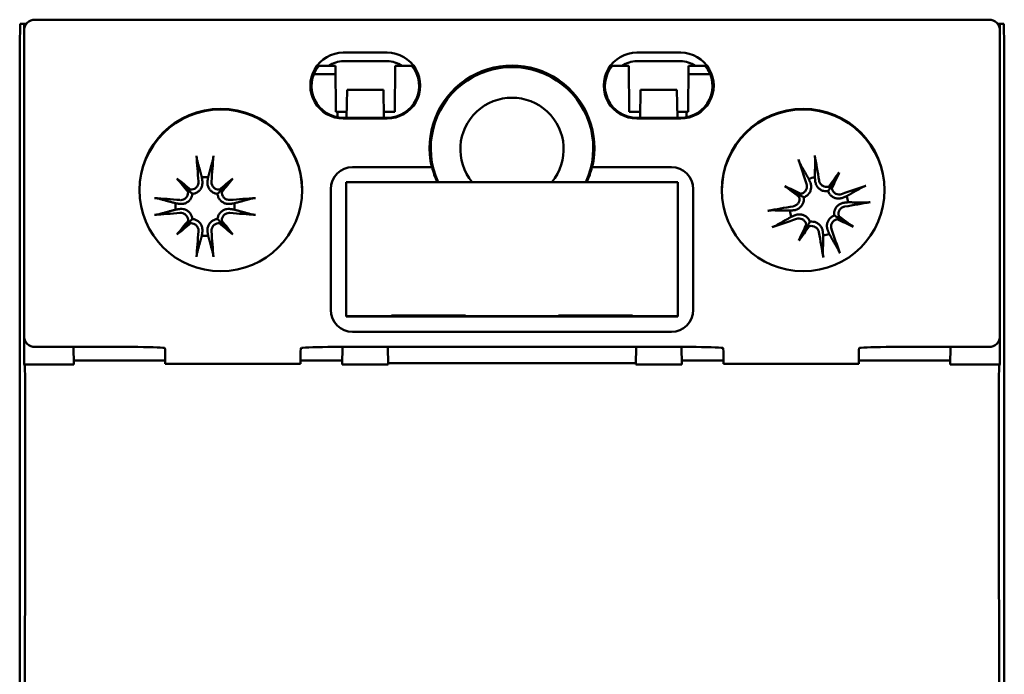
# Model space of a CAD drawing. Header units: millimetres. Extents: x 21 to 121, y 70 to 189.
# Tile 3 of 6: x 76 to 121, y 100 to 130. Entities that reach past the tile are written whole.
import ezdxf

# ---------------------------------------------------------------- set-up
doc = ezdxf.new("R2010")
doc.units = ezdxf.units.MM
doc.header["$LTSCALE"] = 0.666667
doc.layers.add('Arêtes visibles(ISO)', color=7, linetype='Continuous', lineweight=50)

msp = doc.modelspace()

# ---------------------------------------------------------------- linework, layer by layer
at = {"layer": 'Arêtes visibles(ISO)', "color": 7}
for p, q in [((76.686, 129.597), (76.643, 129.597)), ((119.999, 129.597), (76.686, 129.597)), ((120.043, 129.597), (119.999, 129.597)), ((75.943, 128.403), (75.96, 129.403)), ((76.148, 129.403), (75.96, 129.403)), ((76.143, 129.098), (76.143, 115.2)), ((76.148, 129.167), (76.148, 129.403)), ((76.247, 129.403), (76.148, 129.403)), ((120.538, 129.403), (120.439, 129.403)), ((120.538, 129.403), (120.538, 129.167)), ((120.725, 129.403), (120.538, 129.403)), ((120.543, 115.2), (120.543, 129.098)), ((120.725, 129.403), (120.743, 128.403)), ((75.943, 121.503), (75.943, 128.403)), ((120.743, 128.403), (120.743, 121.503)), ((90.667, 128.098), (92.667, 128.098)), ((92.667, 127.705), (90.667, 127.705)), ((104.019, 128.098), (106.019, 128.098)), ((104.019, 127.705), (106.019, 127.705)), ((90.307, 127.498), (90.005, 127.498)), ((90.328, 125.403), (90.307, 127.498)), ((93.007, 125.403), (93.028, 127.498)), ((93.329, 127.498), (93.028, 127.498)), ((103.657, 127.498), (103.357, 127.498)), ((103.678, 125.403), (103.657, 127.498)), ((106.358, 125.403), (106.378, 127.498)), ((106.681, 127.498), (106.378, 127.498)), ((89.324, 127.122), (90.311, 127.114)), ((106.375, 127.114), (107.361, 127.122)), ((90.838, 126.403), (90.816, 125.133)), ((92.495, 126.403), (90.838, 126.403)), ((92.517, 125.133), (92.495, 126.403)), ((104.169, 125.133), (104.191, 126.403)), ((105.848, 126.403), (104.191, 126.403)), ((105.87, 125.133), (105.848, 126.403)), ((90.328, 125.403), (90.82, 125.403)), ((90.404, 125.403), (90.406, 125.157)), ((90.667, 125.133), (92.667, 125.133)), ((92.667, 125.098), (90.667, 125.098)), ((92.512, 125.403), (93.007, 125.403)), ((103.678, 125.403), (104.173, 125.403)), ((104.019, 125.133), (106.019, 125.133)), ((106.019, 125.098), (104.019, 125.098)), ((105.865, 125.403), (106.358, 125.403)), ((106.279, 125.157), (106.281, 125.403)), ((91.093, 122.886), (94.696, 122.886)), ((94.707, 122.882), (91.093, 122.882)), ((94.696, 122.886), (94.707, 122.882)), ((101.978, 122.882), (101.989, 122.886)), ((105.593, 122.882), (101.978, 122.882)), ((101.989, 122.886), (105.593, 122.886)), ((83.097, 122.37), (83.627, 121.841)), ((85.648, 122.37), (85.118, 121.841)), ((113.233, 122.646), (112.851, 122.002)), ((90.093, 116.387), (90.093, 121.886)), ((90.793, 122.204), (105.893, 122.204)), ((90.793, 116.105), (90.793, 122.204)), ((105.893, 122.204), (105.893, 116.105)), ((106.593, 121.886), (106.593, 116.387)), ((110.762, 122.015), (111.406, 121.633)), ((75.943, 78.303), (75.943, 121.503)), ((120.743, 121.503), (120.743, 78.303)), ((113.864, 120.175), (113.22, 120.557)), ((83.097, 119.82), (83.627, 120.349)), ((85.648, 119.82), (85.118, 120.349)), ((111.392, 119.544), (111.775, 120.188)), ((90.793, 116.105), (90.793, 116.091)), ((92.863, 116.105), (90.793, 116.105)), ((90.793, 116.091), (91.743, 116.091)), ((91.743, 116.091), (91.743, 116.083)), ((92.841, 116.083), (91.743, 116.083)), ((92.841, 116.083), (92.863, 116.105)), ((92.841, 116.083), (96.245, 116.083)), ((92.863, 116.105), (92.863, 116.135)), ((92.863, 116.135), (96.223, 116.135)), ((96.223, 116.135), (96.223, 116.105)), ((100.463, 116.105), (96.223, 116.105)), ((96.223, 116.105), (96.245, 116.083)), ((97.343, 116.083), (96.245, 116.083)), ((97.343, 116.091), (99.343, 116.091)), ((97.343, 116.091), (97.343, 116.083)), ((99.343, 116.091), (99.343, 116.083)), ((100.441, 116.083), (99.343, 116.083)), ((100.441, 116.083), (100.463, 116.105)), ((100.441, 116.083), (103.845, 116.083)), ((100.463, 116.135), (103.823, 116.135)), ((100.463, 116.105), (100.463, 116.135)), ((103.823, 116.135), (103.823, 116.105)), ((105.893, 116.105), (103.823, 116.105)), ((103.823, 116.105), (103.845, 116.083)), ((104.943, 116.083), (103.845, 116.083)), ((104.943, 116.091), (105.893, 116.091)), ((104.943, 116.091), (104.943, 116.083)), ((105.893, 116.105), (105.893, 116.091)), ((105.593, 115.387), (91.093, 115.387)), ((76.152, 113.903), (76.152, 115.105)), ((81.057, 114.7), (76.643, 114.7)), ((78.401, 113.903), (78.387, 114.7)), ((106.457, 114.7), (90.229, 114.7)), ((90.634, 114.7), (90.62, 113.903)), ((92.713, 113.903), (92.699, 114.7)), ((103.973, 113.903), (103.987, 114.7)), ((106.066, 113.903), (106.052, 114.7)), ((120.043, 114.7), (115.629, 114.7)), ((118.299, 114.7), (118.285, 113.903)), ((120.534, 115.105), (120.533, 113.903)), ((76.152, 113.903), (78.401, 113.903)), ((76.164, 113.891), (76.152, 113.903)), ((82.567, 114.076), (78.398, 114.076)), ((82.567, 113.93), (82.567, 114.149)), ((82.567, 113.93), (88.719, 113.93)), ((88.719, 114.149), (88.719, 113.93)), ((90.623, 114.076), (88.719, 114.076)), ((90.62, 113.903), (92.713, 113.903)), ((103.974, 113.964), (92.712, 113.964)), ((103.973, 113.903), (106.066, 113.903)), ((107.967, 114.076), (106.063, 114.076)), ((107.967, 113.93), (107.967, 114.149)), ((107.967, 113.93), (114.119, 113.93)), ((114.119, 114.149), (114.119, 113.93)), ((118.288, 114.076), (114.119, 114.076)), ((118.285, 113.903), (120.533, 113.903)), ((120.533, 113.903), (120.521, 113.891))]:
    msp.add_line(p, q, dxfattribs=at)
for centre, radius, start, end in [((98.343, 123.695), 2.35, 320.628, 219.372), ((84.373, 121.095), 1.339, 83.877, 96.123), ((112.313, 121.095), 1.339, 98.1924, 110.4383), ((112.313, 121.095), 1.339, 8.1924, 20.4383), ((84.373, 121.095), 1.339, 173.877, 186.123), ((84.373, 121.095), 1.339, 353.877, 6.123), ((112.313, 121.095), 1.339, 188.1924, 200.4383), ((84.373, 121.095), 1.339, 263.877, 276.123), ((112.313, 121.095), 1.339, 278.1924, 290.4383)]:
    msp.add_arc(centre, radius, start, end, dxfattribs=at)
for centre, major_axis, ratio, start_param, end_param in [((76.643, 129.097), (-0.425, 0.263), 0.99966, 5.266085, 6.836577), ((120.043, 129.097), (0.425, 0.263), 0.99966, 5.729794, 7.300285), ((90.667, 126.598), (-1.5, 0), 0.999848, 4.712389, 7.853982), ((90.667, 126.524), (0, 1.182), 0.98972, 0, 0.601666), ((92.667, 126.598), (1.5, 0), 0.999848, 4.712389, 7.853982), ((92.667, 126.524), (0, -1.182), 0.98972, 2.539926, 3.141593), ((98.343, 123.744), (3.698, 0), 0.999848, 5.853709, 9.854254), ((98.343, 123.761), (-3.75, 0), 0.999848, 2.905968, 6.51881), ((104.019, 126.598), (-1.5, 0), 0.999848, 4.712389, 7.853982), ((104.019, 126.524), (0, -1.182), 0.98972, 3.141593, 3.743259), ((106.019, 126.598), (1.5, 0), 0.999848, 4.712389, 7.853982), ((106.019, 126.524), (0, 1.182), 0.98972, 5.681519, 6.283185), ((90.667, 126.581), (-1.448, 0), 0.999848, 5.596904, 7.853982), ((92.667, 126.581), (1.448, 0), 0.999848, 4.712389, 6.969466), ((104.019, 126.581), (-1.448, 0), 0.999848, 5.596904, 7.853982), ((106.019, 126.581), (1.448, 0), 0.999848, 4.712389, 6.969466), ((85.093, 121.814), (3.7, 0), 0.999848, 0.004128, 3.137465), ((111.593, 121.814), (3.7, 0), 0.999848, 0.004128, 3.137465), ((84.874, 121.143), (0.76, -7.948), 0.087156, 4.416787, 4.5667), ((83.872, 121.143), (0.76, 7.948), 0.087156, 4.858078, 5.007991), ((112.786, 121.265), (2.702, -7.513), 0.087156, 4.416787, 4.5667), ((111.816, 121.018), (-1.228, 7.889), 0.087156, 4.858078, 5.007991), ((91.093, 121.886), (-1, 0), 0.999848, 4.712389, 6.283185), ((91.093, 121.882), (-1, 0), 0.999848, 4.712389, 6.283185), ((98.343, 123.758), (-3.74, 0), 0.999848, 0.236298, 0.428449), ((98.343, 123.758), (3.74, 0), 0.999848, 5.854736, 6.046887), ((105.593, 121.886), (1, 0), 0.999848, 0, 1.570796), ((105.593, 121.882), (1, 0), 0.999848, 0, 1.570796), ((83.572, 120.179), (5.948, -5.205), 0.173648, 1.697406, 1.800481), ((85.288, 121.896), (-5.205, 5.948), 0.173648, 1.341111, 1.444187), ((85.174, 120.179), (5.948, 5.205), 0.173648, 1.341111, 1.444187), ((83.457, 121.896), (-5.205, -5.948), 0.173648, 1.697406, 1.800481), ((113.315, 120.406), (4.476, 6.514), 0.173648, 1.341111, 1.444187), ((111.228, 121.645), (-3.573, -7.05), 0.173648, 1.697406, 1.800481), ((83.651, 122.097), (-0.179, -0.205), 0.868224, 0.696437, 1.056572), ((85.095, 122.097), (-0.179, 0.205), 0.868224, 2.08502, 2.445156), ((111.763, 120.01), (7.05, -3.573), 0.173648, 1.697406, 1.800481), ((113.002, 122.098), (-6.514, 4.476), 0.173648, 1.341111, 1.444187), ((112.765, 122.245), (-0.224, 0.154), 0.868224, 2.08502, 2.445156), ((113.105, 122.043), (-0.242, 0.123), 0.868224, 0.696437, 1.056572), ((112.483, 120.621), (-7.513, -2.702), 0.087156, 4.416787, 4.5667), ((84.325, 120.594), (-7.948, 0.76), 0.087156, 4.858078, 5.007991), ((83.371, 121.817), (-0.205, -0.179), 0.868224, 2.08502, 2.445156), ((85.375, 121.817), (-0.205, 0.179), 0.868224, 0.696437, 1.056572), ((84.421, 120.594), (-7.948, -0.76), 0.087156, 4.416787, 4.5667), ((111.365, 121.887), (-0.123, -0.242), 0.868224, 0.696437, 1.056572), ((111.163, 121.547), (-0.154, -0.224), 0.868224, 2.08502, 2.445156), ((112.39, 120.598), (-7.889, -1.228), 0.087156, 4.858078, 5.007991), ((112.235, 121.592), (7.889, 1.228), 0.087156, 4.858078, 5.007991), ((84.325, 121.596), (7.948, 0.76), 0.087156, 4.416787, 4.5667), ((84.421, 121.596), (7.948, -0.76), 0.087156, 4.858078, 5.007991), ((112.142, 121.568), (7.513, 2.702), 0.087156, 4.416787, 4.5667), ((113.26, 120.302), (0.123, 0.242), 0.868224, 0.696437, 1.056572), ((112.863, 122.18), (-7.05, 3.573), 0.173648, 1.697406, 1.800481), ((113.462, 120.643), (0.154, 0.224), 0.868224, 2.08502, 2.445156), ((111.624, 120.092), (6.514, -4.476), 0.173648, 1.341111, 1.444187), ((85.288, 120.294), (5.205, 5.948), 0.173648, 1.697406, 1.800481), ((83.572, 122.01), (-5.948, -5.205), 0.173648, 1.341111, 1.444187), ((83.371, 120.373), (0.205, -0.179), 0.868224, 0.696437, 1.056572), ((83.651, 120.093), (0.179, -0.205), 0.868224, 2.08502, 2.445156), ((85.095, 120.093), (0.179, 0.205), 0.868224, 0.696437, 1.056572), ((85.174, 122.01), (-5.948, 5.205), 0.173648, 1.697406, 1.800481), ((85.375, 120.373), (0.205, 0.179), 0.868224, 2.08502, 2.445156), ((83.457, 120.294), (5.205, -5.948), 0.173648, 1.341111, 1.444187), ((113.398, 120.545), (3.573, 7.05), 0.173648, 1.697406, 1.800481), ((111.31, 121.784), (-4.476, -6.514), 0.173648, 1.341111, 1.444187), ((111.52, 120.147), (0.242, -0.123), 0.868224, 0.696437, 1.056572), ((111.861, 119.945), (0.224, -0.154), 0.868224, 2.08502, 2.445156), ((111.839, 120.925), (-2.702, 7.513), 0.087156, 4.416787, 4.5667), ((84.874, 121.047), (-0.76, -7.948), 0.087156, 4.858078, 5.007991), ((83.872, 121.047), (-0.76, 7.948), 0.087156, 4.416787, 4.5667), ((112.81, 121.172), (1.228, -7.889), 0.087156, 4.858078, 5.007991), ((91.093, 116.387), (-1, 0), 0.999848, 0, 1.570796), ((105.593, 116.387), (1, 0), 0.999848, 4.712389, 6.283185), ((76.643, 115.2), (-0.425, -0.263), 0.99966, 5.729794, 7.300285), ((120.043, 115.2), (0.425, -0.263), 0.99966, 5.266085, 6.836577), ((81.057, 114.647), (-1.5, 0), 0.034905, 3.337017, 4.712389), ((90.229, 114.647), (-1.5, 0), 0.034905, 4.712389, 6.087761), ((106.457, 114.647), (-1.5, 0), 0.034905, 3.337017, 4.712389), ((115.629, 114.647), (-1.5, 0), 0.034905, 4.712389, 6.087761), ((82.545, 114.158), (0, -0.5), 0.043654, 1.55331, 2.635787), ((88.74, 114.158), (0, 0.5), 0.043654, 0.505805, 1.588283), ((107.945, 114.158), (0, -0.5), 0.043654, 1.55331, 2.635787), ((114.14, 114.158), (0, 0.5), 0.043654, 0.505805, 1.588283), ((76.164, 111.891), (0, -2), 0.017455, 1.424072, 3.124139), ((120.522, 111.891), (0, 2), 0.017455, 0.017453, 1.71752), ((77.58, 99.903), (0, 80), 0.017455, 1.424072, 1.71752), ((119.106, 99.903), (0, -80), 0.017455, 1.424072, 1.71752)]:
    msp.add_ellipse(centre, major_axis=major_axis, ratio=ratio, start_param=start_param, end_param=end_param, dxfattribs=at)
for centre in [(85.093, 121.845), (111.593, 121.845)]:
    msp.add_ellipse(centre, major_axis=(3.7, 0), ratio=0.999848, dxfattribs=at)
for points, weights in [([(90.005, 127.498), (89.791, 127.498), (89.547, 127.498)], [1.00698312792, 1.01226426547, 1]), ([(93.787, 127.498), (93.543, 127.498), (93.329, 127.498)], [1, 1.01226426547, 1.00698312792]), ([(103.357, 127.498), (103.143, 127.498), (102.899, 127.498)], [1.00698312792, 1.01226426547, 1]), ([(107.138, 127.498), (106.894, 127.498), (106.681, 127.498)], [1, 1.01226426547, 1.00698312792]), ([(112.122, 122.42), (112.128, 122.731), (112.138, 123.222)], [1, 1.02820642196, 1.00324421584]), ([(84.016, 123.199), (84.147, 122.726), (84.23, 122.426)], [1.00324421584, 1.02820642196, 1]), ([(84.516, 122.426), (84.598, 122.726), (84.73, 123.199)], [1, 1.02820642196, 1.00324421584]), ([(111.446, 123.046), (111.691, 122.62), (111.845, 122.349)], [1.00324421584, 1.02820642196, 1]), ([(84.23, 122.426), (84.244, 122.331), (84.255, 122.248)], [1, 1.07456653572, 1.14872900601]), ([(84.49, 122.248), (84.502, 122.331), (84.516, 122.426)], [1.14872900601, 1.07456653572, 1]), ([(111.845, 122.349), (111.882, 122.26), (111.914, 122.183)], [1, 1.07456653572, 1.14872900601]), ([(112.141, 122.241), (112.132, 122.324), (112.122, 122.42)], [1.14872900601, 1.07456653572, 1]), ([(114.264, 121.961), (113.838, 121.717), (113.567, 121.562)], [1.00324421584, 1.02820642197, 1]), ([(83.042, 121.238), (82.742, 121.321), (82.268, 121.452)], [1, 1.02820642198, 1.00324421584]), ([(86.477, 121.452), (86.004, 121.321), (85.704, 121.238)], [1.00324421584, 1.02820642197, 1]), ([(113.567, 121.562), (113.478, 121.526), (113.401, 121.494)], [1, 1.07456653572, 1.14872900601]), ([(83.22, 121.212), (83.137, 121.224), (83.042, 121.238)], [1.14872900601, 1.07456653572, 1]), ([(83.042, 120.952), (83.137, 120.966), (83.22, 120.978)], [1, 1.07456653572, 1.14872900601]), ([(85.704, 121.238), (85.609, 121.224), (85.526, 121.212)], [1, 1.07456653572, 1.14872900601]), ([(85.526, 120.978), (85.609, 120.966), (85.704, 120.952)], [1.14872900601, 1.07456653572, 1]), ([(113.459, 121.266), (113.542, 121.275), (113.638, 121.286)], [1.14872900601, 1.07456653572, 1]), ([(113.638, 121.286), (113.949, 121.28), (114.44, 121.269)], [1, 1.02820642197, 1.00324421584]), ([(82.268, 120.738), (82.742, 120.869), (83.042, 120.952)], [1.00324421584, 1.02820642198, 1]), ([(85.704, 120.952), (86.004, 120.869), (86.477, 120.738)], [1, 1.02820642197, 1.00324421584]), ([(110.988, 120.904), (110.676, 120.91), (110.185, 120.921)], [1, 1.02820642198, 1.00324421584]), ([(110.362, 120.229), (110.788, 120.473), (111.058, 120.627)], [1.00324421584, 1.02820642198, 1]), ([(111.166, 120.924), (111.083, 120.915), (110.988, 120.904)], [1.14872900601, 1.07456653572, 1]), ([(111.058, 120.627), (111.147, 120.664), (111.224, 120.696)], [1, 1.07456653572, 1.14872900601]), ([(84.23, 119.764), (84.147, 119.464), (84.016, 118.99)], [1, 1.02820642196, 1.00324421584]), ([(84.255, 119.942), (84.244, 119.859), (84.23, 119.764)], [1.14872900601, 1.07456653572, 1]), ([(84.516, 119.764), (84.502, 119.859), (84.49, 119.942)], [1, 1.07456653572, 1.14872900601]), ([(84.73, 118.99), (84.598, 119.464), (84.516, 119.764)], [1.00324421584, 1.02820642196, 1]), ([(112.484, 119.949), (112.493, 119.866), (112.504, 119.77)], [1.14872900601, 1.07456653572, 1]), ([(112.504, 119.77), (112.497, 119.459), (112.487, 118.967)], [1, 1.02820642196, 1.00324421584]), ([(112.78, 119.84), (112.743, 119.929), (112.712, 120.007)], [1, 1.07456653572, 1.14872900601]), ([(113.179, 119.144), (112.935, 119.57), (112.78, 119.84)], [1.00324421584, 1.02820642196, 1])]:
    msp.add_rational_spline(points, weights, degree=2, dxfattribs=at)
for points, knots in [([(84.016, 123.199), (84.014, 123.207), (84.011, 123.218), (84.006, 123.244), (84.003, 123.264), (83.998, 123.302), (83.996, 123.326), (83.992, 123.362), (83.991, 123.379), (83.99, 123.395)], [0.05659998, 0.05659998, 0.05659998, 0.05659998, 0.06162651, 0.06162651, 0.06776774, 0.06776774, 0.07392503, 0.07392503, 0.07853581, 0.07853581, 0.07853581, 0.07853581]), ([(84.756, 123.395), (84.755, 123.379), (84.753, 123.362), (84.75, 123.326), (84.747, 123.302), (84.742, 123.264), (84.739, 123.244), (84.734, 123.218), (84.732, 123.207), (84.73, 123.199)], [0.02009358, 0.02009358, 0.02009358, 0.02009358, 0.02470436, 0.02470436, 0.03086166, 0.03086166, 0.03700288, 0.03700288, 0.04202941, 0.04202941, 0.04202941, 0.04202941]), ([(111.446, 123.046), (111.442, 123.053), (111.437, 123.063), (111.426, 123.087), (111.418, 123.106), (111.404, 123.141), (111.396, 123.163), (111.383, 123.197), (111.378, 123.214), (111.373, 123.229)], [0.05659998, 0.05659998, 0.05659998, 0.05659998, 0.06162651, 0.06162651, 0.06776774, 0.06776774, 0.07392503, 0.07392503, 0.07853581, 0.07853581, 0.07853581, 0.07853581]), ([(112.115, 123.418), (112.118, 123.403), (112.121, 123.385), (112.127, 123.35), (112.13, 123.326), (112.134, 123.288), (112.136, 123.268), (112.138, 123.242), (112.139, 123.23), (112.138, 123.222)], [0.02009358, 0.02009358, 0.02009358, 0.02009358, 0.02470436, 0.02470436, 0.03086166, 0.03086166, 0.03700288, 0.03700288, 0.04202941, 0.04202941, 0.04202941, 0.04202941]), ([(84.078, 122.231), (84.081, 122.189), (84.077, 122.143), (84.05, 122.057), (84.027, 122.017), (83.973, 121.951), (83.937, 121.922), (83.858, 121.88), (83.814, 121.867), (83.754, 121.861), (83.736, 121.86), (83.717, 121.861)], [0, 0, 0, 0, 0.01283183, 0.01283183, 0.02566366, 0.02566366, 0.0383838, 0.0383838, 0.05110394, 0.05110394, 0.05644228, 0.05644228, 0.05644228, 0.05644228]), ([(84.255, 122.248), (84.256, 122.241), (84.257, 122.234), (84.263, 122.18), (84.261, 122.127), (84.241, 122.025), (84.223, 121.975), (84.18, 121.893), (84.152, 121.854), (84.086, 121.785), (84.047, 121.755), (83.967, 121.709), (83.921, 121.691), (83.85, 121.674), (83.825, 121.67), (83.8, 121.668)], [0.2084182, 0.2084182, 0.2084182, 0.2084182, 0.21081033, 0.21081033, 0.2270141, 0.2270141, 0.24321787, 0.24321787, 0.25700514, 0.25700514, 0.27079242, 0.27079242, 0.28457969, 0.28457969, 0.29197487, 0.29197487, 0.29197487, 0.29197487]), ([(84.945, 121.668), (84.921, 121.67), (84.896, 121.674), (84.824, 121.691), (84.778, 121.709), (84.698, 121.755), (84.659, 121.785), (84.593, 121.854), (84.566, 121.893), (84.522, 121.975), (84.504, 122.025), (84.484, 122.127), (84.483, 122.18), (84.488, 122.227), (84.488, 122.234), (84.489, 122.241), (84.49, 122.248)], [-0.08116454, -0.08116454, -0.08116454, -0.08116454, -0.07376936, -0.07376936, -0.05998209, -0.05998209, -0.04619482, -0.04619482, -0.03240754, -0.03240754, -0.01620377, -0.01620377, 0, 0, 0, 0.00239212, 0.00239212, 0.00239212, 0.00239212]), ([(85.028, 121.861), (85.021, 121.861), (85.013, 121.861), (84.963, 121.861), (84.918, 121.87), (84.835, 121.904), (84.797, 121.93), (84.737, 121.99), (84.711, 122.028), (84.676, 122.111), (84.667, 122.156), (84.666, 122.209), (84.667, 122.22), (84.668, 122.231)], [0.02354357, 0.02354357, 0.02354357, 0.02354357, 0.0258252, 0.0258252, 0.03851169, 0.03851169, 0.05119818, 0.05119818, 0.06396747, 0.06396747, 0.07673675, 0.07673675, 0.08003868, 0.08003868, 0.08003868, 0.08003868]), ([(111.746, 122.123), (111.76, 122.083), (111.767, 122.037), (111.762, 121.947), (111.75, 121.902), (111.713, 121.826), (111.686, 121.788), (111.62, 121.728), (111.58, 121.704), (111.524, 121.684), (111.506, 121.679), (111.488, 121.675)], [0, 0, 0, 0, 0.01283183, 0.01283183, 0.02566366, 0.02566366, 0.0383838, 0.0383838, 0.05110394, 0.05110394, 0.05644228, 0.05644228, 0.05644228, 0.05644228]), ([(111.914, 122.183), (111.917, 122.177), (111.919, 122.17), (111.938, 122.119), (111.949, 122.068), (111.955, 121.964), (111.95, 121.911), (111.928, 121.821), (111.911, 121.776), (111.864, 121.693), (111.834, 121.654), (111.768, 121.59), (111.728, 121.561), (111.663, 121.526), (111.64, 121.516), (111.616, 121.508)], [0.2084182, 0.2084182, 0.2084182, 0.2084182, 0.21081033, 0.21081033, 0.2270141, 0.2270141, 0.24321787, 0.24321787, 0.25700514, 0.25700514, 0.27079242, 0.27079242, 0.28457969, 0.28457969, 0.29197487, 0.29197487, 0.29197487, 0.29197487]), ([(112.726, 121.791), (112.702, 121.787), (112.676, 121.785), (112.603, 121.784), (112.554, 121.79), (112.465, 121.815), (112.42, 121.835), (112.339, 121.885), (112.303, 121.916), (112.24, 121.984), (112.21, 122.029), (112.166, 122.123), (112.151, 122.173), (112.144, 122.22), (112.143, 122.227), (112.142, 122.234), (112.141, 122.241)], [-0.08116454, -0.08116454, -0.08116454, -0.08116454, -0.07376936, -0.07376936, -0.05998209, -0.05998209, -0.04619482, -0.04619482, -0.03240754, -0.03240754, -0.01620377, -0.01620377, 0, 0, 0, 0.00239212, 0.00239212, 0.00239212, 0.00239212]), ([(112.759, 122), (112.751, 121.997), (112.744, 121.995), (112.696, 121.983), (112.65, 121.981), (112.561, 121.994), (112.518, 122.009), (112.445, 122.052), (112.41, 122.083), (112.355, 122.154), (112.336, 122.196), (112.322, 122.247), (112.319, 122.258), (112.317, 122.269)], [0.02354357, 0.02354357, 0.02354357, 0.02354357, 0.0258252, 0.0258252, 0.03851169, 0.03851169, 0.05119818, 0.05119818, 0.06396747, 0.06396747, 0.07673675, 0.07673675, 0.08003868, 0.08003868, 0.08003868, 0.08003868]), ([(112.851, 122.002), (112.833, 121.971), (112.817, 121.945), (112.775, 121.874), (112.75, 121.832), (112.726, 121.791)], [-3.6471527, -3.6471527, -3.6471527, -3.6471527, -3.593638, -3.593638, -3.4681207, -3.4681207, -3.4681207, -3.4681207]), ([(113.341, 121.661), (113.301, 121.648), (113.255, 121.641), (113.165, 121.646), (113.12, 121.658), (113.044, 121.694), (113.006, 121.721), (112.946, 121.788), (112.922, 121.828), (112.902, 121.884), (112.897, 121.902), (112.893, 121.92)], [0, 0, 0, 0, 0.01283183, 0.01283183, 0.02566366, 0.02566366, 0.0383838, 0.0383838, 0.05110394, 0.05110394, 0.05644228, 0.05644228, 0.05644228, 0.05644228]), ([(114.264, 121.961), (114.271, 121.965), (114.281, 121.97), (114.305, 121.981), (114.323, 121.989), (114.359, 122.004), (114.381, 122.012), (114.415, 122.024), (114.432, 122.03), (114.446, 122.035)], [0.05659998, 0.05659998, 0.05659998, 0.05659998, 0.06162651, 0.06162651, 0.06776774, 0.06776774, 0.07392503, 0.07392503, 0.07853581, 0.07853581, 0.07853581, 0.07853581]), ([(82.073, 121.478), (82.089, 121.477), (82.106, 121.476), (82.142, 121.472), (82.166, 121.469), (82.203, 121.465), (82.223, 121.461), (82.249, 121.457), (82.261, 121.454), (82.268, 121.452)], [0.02009358, 0.02009358, 0.02009358, 0.02009358, 0.02470436, 0.02470436, 0.03086166, 0.03086166, 0.03700288, 0.03700288, 0.04202941, 0.04202941, 0.04202941, 0.04202941]), ([(83.8, 121.668), (83.798, 121.643), (83.794, 121.618), (83.777, 121.546), (83.759, 121.5), (83.713, 121.421), (83.683, 121.382), (83.613, 121.315), (83.574, 121.288), (83.493, 121.244), (83.443, 121.226), (83.34, 121.207), (83.288, 121.205), (83.241, 121.21), (83.234, 121.21), (83.227, 121.211), (83.22, 121.212)], [-0.08116454, -0.08116454, -0.08116454, -0.08116454, -0.07376936, -0.07376936, -0.05998209, -0.05998209, -0.04619482, -0.04619482, -0.03240754, -0.03240754, -0.01620377, -0.01620377, 0, 0, 0, 0.00239212, 0.00239212, 0.00239212, 0.00239212]), ([(83.606, 121.751), (83.607, 121.743), (83.607, 121.735), (83.607, 121.685), (83.598, 121.64), (83.563, 121.558), (83.537, 121.52), (83.478, 121.459), (83.44, 121.433), (83.357, 121.398), (83.312, 121.389), (83.259, 121.388), (83.248, 121.389), (83.237, 121.39)], [0.02354357, 0.02354357, 0.02354357, 0.02354357, 0.0258252, 0.0258252, 0.03851169, 0.03851169, 0.05119818, 0.05119818, 0.06396747, 0.06396747, 0.07673675, 0.07673675, 0.08003868, 0.08003868, 0.08003868, 0.08003868]), ([(83.627, 121.841), (83.652, 121.815), (83.674, 121.794), (83.732, 121.735), (83.767, 121.701), (83.8, 121.668)], [-3.6471527, -3.6471527, -3.6471527, -3.6471527, -3.593638, -3.593638, -3.4681207, -3.4681207, -3.4681207, -3.4681207]), ([(85.118, 121.841), (85.093, 121.815), (85.072, 121.794), (85.013, 121.735), (84.979, 121.701), (84.945, 121.668)], [-3.6471527, -3.6471527, -3.6471527, -3.6471527, -3.593638, -3.593638, -3.4681207, -3.4681207, -3.4681207, -3.4681207]), ([(85.526, 121.212), (85.519, 121.211), (85.512, 121.21), (85.457, 121.205), (85.405, 121.207), (85.303, 121.226), (85.253, 121.244), (85.171, 121.288), (85.132, 121.315), (85.063, 121.382), (85.033, 121.421), (84.987, 121.5), (84.968, 121.546), (84.951, 121.618), (84.947, 121.643), (84.945, 121.668)], [0.2084182, 0.2084182, 0.2084182, 0.2084182, 0.21081033, 0.21081033, 0.2270141, 0.2270141, 0.24321787, 0.24321787, 0.25700514, 0.25700514, 0.27079242, 0.27079242, 0.28457969, 0.28457969, 0.29197487, 0.29197487, 0.29197487, 0.29197487]), ([(85.509, 121.39), (85.467, 121.386), (85.421, 121.391), (85.335, 121.418), (85.294, 121.441), (85.229, 121.495), (85.2, 121.53), (85.157, 121.61), (85.145, 121.654), (85.138, 121.714), (85.138, 121.732), (85.139, 121.751)], [0, 0, 0, 0, 0.01283183, 0.01283183, 0.02566366, 0.02566366, 0.0383838, 0.0383838, 0.05110394, 0.05110394, 0.05644228, 0.05644228, 0.05644228, 0.05644228]), ([(86.477, 121.452), (86.485, 121.454), (86.496, 121.457), (86.522, 121.461), (86.542, 121.465), (86.58, 121.469), (86.604, 121.472), (86.64, 121.476), (86.657, 121.477), (86.673, 121.478)], [0.05659998, 0.05659998, 0.05659998, 0.05659998, 0.06162651, 0.06162651, 0.06776774, 0.06776774, 0.07392503, 0.07392503, 0.07853581, 0.07853581, 0.07853581, 0.07853581]), ([(111.408, 121.541), (111.41, 121.533), (111.413, 121.526), (111.424, 121.478), (111.427, 121.432), (111.414, 121.343), (111.398, 121.3), (111.355, 121.227), (111.325, 121.192), (111.254, 121.138), (111.212, 121.118), (111.161, 121.104), (111.15, 121.102), (111.139, 121.1)], [0.02354357, 0.02354357, 0.02354357, 0.02354357, 0.0258252, 0.0258252, 0.03851169, 0.03851169, 0.05119818, 0.05119818, 0.06396747, 0.06396747, 0.07673675, 0.07673675, 0.08003868, 0.08003868, 0.08003868, 0.08003868]), ([(111.616, 121.508), (111.62, 121.484), (111.623, 121.458), (111.624, 121.385), (111.617, 121.336), (111.593, 121.247), (111.573, 121.202), (111.522, 121.121), (111.492, 121.085), (111.423, 121.022), (111.379, 120.992), (111.285, 120.948), (111.235, 120.933), (111.187, 120.926), (111.181, 120.925), (111.173, 120.924), (111.166, 120.924)], [-0.08116454, -0.08116454, -0.08116454, -0.08116454, -0.07376936, -0.07376936, -0.05998209, -0.05998209, -0.04619482, -0.04619482, -0.03240754, -0.03240754, -0.01620377, -0.01620377, 0, 0, 0, 0.00239212, 0.00239212, 0.00239212, 0.00239212]), ([(111.406, 121.633), (111.437, 121.615), (111.463, 121.599), (111.534, 121.557), (111.576, 121.532), (111.616, 121.508)], [-3.6471527, -3.6471527, -3.6471527, -3.6471527, -3.593638, -3.593638, -3.4681207, -3.4681207, -3.4681207, -3.4681207]), ([(113.401, 121.494), (113.395, 121.491), (113.388, 121.488), (113.337, 121.47), (113.285, 121.458), (113.181, 121.452), (113.128, 121.457), (113.038, 121.48), (112.994, 121.496), (112.911, 121.543), (112.872, 121.574), (112.808, 121.64), (112.778, 121.679), (112.744, 121.745), (112.734, 121.768), (112.726, 121.791)], [0.2084182, 0.2084182, 0.2084182, 0.2084182, 0.21081033, 0.21081033, 0.2270141, 0.2270141, 0.24321787, 0.24321787, 0.25700514, 0.25700514, 0.27079242, 0.27079242, 0.28457969, 0.28457969, 0.29197487, 0.29197487, 0.29197487, 0.29197487]), ([(83.22, 120.978), (83.227, 120.979), (83.234, 120.979), (83.288, 120.985), (83.34, 120.983), (83.443, 120.963), (83.493, 120.945), (83.574, 120.902), (83.613, 120.874), (83.683, 120.808), (83.713, 120.769), (83.759, 120.69), (83.777, 120.644), (83.794, 120.572), (83.798, 120.547), (83.8, 120.522)], [0.2084182, 0.2084182, 0.2084182, 0.2084182, 0.21081033, 0.21081033, 0.2270141, 0.2270141, 0.24321787, 0.24321787, 0.25700514, 0.25700514, 0.27079242, 0.27079242, 0.28457969, 0.28457969, 0.29197487, 0.29197487, 0.29197487, 0.29197487]), ([(84.945, 120.522), (84.947, 120.547), (84.951, 120.572), (84.968, 120.644), (84.987, 120.69), (85.033, 120.769), (85.063, 120.808), (85.132, 120.874), (85.171, 120.902), (85.253, 120.945), (85.303, 120.963), (85.405, 120.983), (85.457, 120.985), (85.505, 120.98), (85.512, 120.979), (85.519, 120.979), (85.526, 120.978)], [-0.08116454, -0.08116454, -0.08116454, -0.08116454, -0.07376936, -0.07376936, -0.05998209, -0.05998209, -0.04619482, -0.04619482, -0.03240754, -0.03240754, -0.01620377, -0.01620377, 0, 0, 0, 0.00239212, 0.00239212, 0.00239212, 0.00239212]), ([(113.009, 120.682), (113.005, 120.706), (113.003, 120.731), (113.002, 120.805), (113.008, 120.854), (113.033, 120.943), (113.052, 120.988), (113.103, 121.069), (113.134, 121.105), (113.202, 121.168), (113.246, 121.198), (113.341, 121.242), (113.391, 121.257), (113.438, 121.264), (113.445, 121.265), (113.452, 121.266), (113.459, 121.266)], [-0.08116454, -0.08116454, -0.08116454, -0.08116454, -0.07376936, -0.07376936, -0.05998209, -0.05998209, -0.04619482, -0.04619482, -0.03240754, -0.03240754, -0.01620377, -0.01620377, 0, 0, 0, 0.00239212, 0.00239212, 0.00239212, 0.00239212]), ([(113.217, 120.649), (113.215, 120.656), (113.213, 120.664), (113.201, 120.712), (113.198, 120.758), (113.211, 120.847), (113.227, 120.89), (113.27, 120.963), (113.3, 120.998), (113.372, 121.052), (113.413, 121.072), (113.465, 121.086), (113.475, 121.088), (113.487, 121.09)], [0.02354357, 0.02354357, 0.02354357, 0.02354357, 0.0258252, 0.0258252, 0.03851169, 0.03851169, 0.05119818, 0.05119818, 0.06396747, 0.06396747, 0.07673675, 0.07673675, 0.08003868, 0.08003868, 0.08003868, 0.08003868]), ([(114.636, 121.292), (114.62, 121.289), (114.603, 121.287), (114.568, 121.281), (114.544, 121.278), (114.506, 121.273), (114.486, 121.271), (114.46, 121.27), (114.448, 121.269), (114.44, 121.269)], [0.02009358, 0.02009358, 0.02009358, 0.02009358, 0.02470436, 0.02470436, 0.03086166, 0.03086166, 0.03700288, 0.03700288, 0.04202941, 0.04202941, 0.04202941, 0.04202941]), ([(82.268, 120.738), (82.261, 120.736), (82.249, 120.733), (82.223, 120.728), (82.203, 120.725), (82.166, 120.72), (82.142, 120.718), (82.106, 120.714), (82.089, 120.713), (82.073, 120.712)], [0.05659998, 0.05659998, 0.05659998, 0.05659998, 0.06162651, 0.06162651, 0.06776774, 0.06776774, 0.07392503, 0.07392503, 0.07853581, 0.07853581, 0.07853581, 0.07853581]), ([(83.237, 120.8), (83.279, 120.804), (83.325, 120.799), (83.411, 120.772), (83.451, 120.749), (83.516, 120.695), (83.546, 120.659), (83.588, 120.58), (83.601, 120.536), (83.607, 120.476), (83.608, 120.458), (83.606, 120.439)], [0, 0, 0, 0, 0.01283183, 0.01283183, 0.02566366, 0.02566366, 0.0383838, 0.0383838, 0.05110394, 0.05110394, 0.05644228, 0.05644228, 0.05644228, 0.05644228]), ([(83.627, 120.349), (83.652, 120.375), (83.674, 120.396), (83.732, 120.455), (83.767, 120.489), (83.8, 120.522)], [-3.6471527, -3.6471527, -3.6471527, -3.6471527, -3.593638, -3.593638, -3.4681207, -3.4681207, -3.4681207, -3.4681207]), ([(83.8, 120.522), (83.825, 120.52), (83.85, 120.516), (83.921, 120.499), (83.967, 120.481), (84.047, 120.435), (84.086, 120.405), (84.152, 120.336), (84.18, 120.297), (84.223, 120.215), (84.241, 120.165), (84.261, 120.063), (84.263, 120.01), (84.258, 119.963), (84.257, 119.956), (84.256, 119.949), (84.255, 119.942)], [-0.08116454, -0.08116454, -0.08116454, -0.08116454, -0.07376936, -0.07376936, -0.05998209, -0.05998209, -0.04619482, -0.04619482, -0.03240754, -0.03240754, -0.01620377, -0.01620377, 0, 0, 0, 0.00239212, 0.00239212, 0.00239212, 0.00239212]), ([(84.49, 119.942), (84.489, 119.949), (84.488, 119.956), (84.483, 120.01), (84.484, 120.063), (84.504, 120.165), (84.522, 120.215), (84.566, 120.297), (84.593, 120.336), (84.659, 120.405), (84.698, 120.435), (84.778, 120.481), (84.824, 120.499), (84.896, 120.516), (84.921, 120.52), (84.945, 120.522)], [0.2084182, 0.2084182, 0.2084182, 0.2084182, 0.21081033, 0.21081033, 0.2270141, 0.2270141, 0.24321787, 0.24321787, 0.25700514, 0.25700514, 0.27079242, 0.27079242, 0.28457969, 0.28457969, 0.29197487, 0.29197487, 0.29197487, 0.29197487]), ([(85.118, 120.349), (85.093, 120.375), (85.072, 120.396), (85.013, 120.455), (84.979, 120.489), (84.945, 120.522)], [-3.6471527, -3.6471527, -3.6471527, -3.6471527, -3.593638, -3.593638, -3.4681207, -3.4681207, -3.4681207, -3.4681207]), ([(85.139, 120.439), (85.139, 120.447), (85.138, 120.455), (85.139, 120.504), (85.148, 120.549), (85.182, 120.632), (85.208, 120.67), (85.268, 120.73), (85.306, 120.757), (85.389, 120.792), (85.434, 120.801), (85.487, 120.801), (85.498, 120.801), (85.509, 120.8)], [0.02354357, 0.02354357, 0.02354357, 0.02354357, 0.0258252, 0.0258252, 0.03851169, 0.03851169, 0.05119818, 0.05119818, 0.06396747, 0.06396747, 0.07673675, 0.07673675, 0.08003868, 0.08003868, 0.08003868, 0.08003868]), ([(86.673, 120.712), (86.657, 120.713), (86.64, 120.714), (86.604, 120.718), (86.58, 120.72), (86.542, 120.725), (86.522, 120.728), (86.496, 120.733), (86.485, 120.736), (86.477, 120.738)], [0.02009358, 0.02009358, 0.02009358, 0.02009358, 0.02470436, 0.02470436, 0.03086166, 0.03086166, 0.03700288, 0.03700288, 0.04202941, 0.04202941, 0.04202941, 0.04202941]), ([(109.99, 120.898), (110.005, 120.9), (110.022, 120.903), (110.058, 120.909), (110.082, 120.912), (110.119, 120.917), (110.14, 120.919), (110.166, 120.92), (110.177, 120.921), (110.185, 120.921)], [0.02009358, 0.02009358, 0.02009358, 0.02009358, 0.02470436, 0.02470436, 0.03086166, 0.03086166, 0.03700288, 0.03700288, 0.04202941, 0.04202941, 0.04202941, 0.04202941]), ([(111.224, 120.696), (111.231, 120.699), (111.238, 120.701), (111.289, 120.72), (111.34, 120.731), (111.444, 120.738), (111.497, 120.732), (111.587, 120.71), (111.631, 120.694), (111.715, 120.647), (111.754, 120.616), (111.818, 120.55), (111.847, 120.51), (111.881, 120.445), (111.891, 120.422), (111.9, 120.399)], [0.2084182, 0.2084182, 0.2084182, 0.2084182, 0.21081033, 0.21081033, 0.2270141, 0.2270141, 0.24321787, 0.24321787, 0.25700514, 0.25700514, 0.27079242, 0.27079242, 0.28457969, 0.28457969, 0.29197487, 0.29197487, 0.29197487, 0.29197487]), ([(111.285, 120.528), (111.325, 120.542), (111.37, 120.549), (111.461, 120.544), (111.505, 120.532), (111.582, 120.496), (111.619, 120.469), (111.68, 120.402), (111.703, 120.362), (111.724, 120.306), (111.729, 120.288), (111.732, 120.27)], [0, 0, 0, 0, 0.01283183, 0.01283183, 0.02566366, 0.02566366, 0.0383838, 0.0383838, 0.05110394, 0.05110394, 0.05644228, 0.05644228, 0.05644228, 0.05644228]), ([(112.712, 120.007), (112.709, 120.013), (112.706, 120.02), (112.688, 120.071), (112.676, 120.122), (112.67, 120.226), (112.675, 120.279), (112.697, 120.369), (112.714, 120.414), (112.761, 120.497), (112.792, 120.536), (112.857, 120.6), (112.897, 120.629), (112.962, 120.664), (112.986, 120.674), (113.009, 120.682)], [0.2084182, 0.2084182, 0.2084182, 0.2084182, 0.21081033, 0.21081033, 0.2270141, 0.2270141, 0.24321787, 0.24321787, 0.25700514, 0.25700514, 0.27079242, 0.27079242, 0.28457969, 0.28457969, 0.29197487, 0.29197487, 0.29197487, 0.29197487]), ([(112.879, 120.067), (112.866, 120.107), (112.859, 120.152), (112.864, 120.243), (112.876, 120.287), (112.912, 120.364), (112.939, 120.401), (113.006, 120.462), (113.045, 120.485), (113.102, 120.506), (113.119, 120.511), (113.138, 120.515)], [0, 0, 0, 0, 0.01283183, 0.01283183, 0.02566366, 0.02566366, 0.0383838, 0.0383838, 0.05110394, 0.05110394, 0.05644228, 0.05644228, 0.05644228, 0.05644228]), ([(113.22, 120.557), (113.189, 120.575), (113.163, 120.59), (113.092, 120.633), (113.05, 120.658), (113.009, 120.682)], [-3.6471527, -3.6471527, -3.6471527, -3.6471527, -3.593638, -3.593638, -3.4681207, -3.4681207, -3.4681207, -3.4681207]), ([(83.717, 120.329), (83.725, 120.329), (83.733, 120.329), (83.782, 120.329), (83.827, 120.32), (83.91, 120.286), (83.948, 120.26), (84.008, 120.2), (84.034, 120.162), (84.07, 120.079), (84.079, 120.034), (84.079, 119.981), (84.079, 119.97), (84.078, 119.959)], [0.02354357, 0.02354357, 0.02354357, 0.02354357, 0.0258252, 0.0258252, 0.03851169, 0.03851169, 0.05119818, 0.05119818, 0.06396747, 0.06396747, 0.07673675, 0.07673675, 0.08003868, 0.08003868, 0.08003868, 0.08003868]), ([(84.668, 119.959), (84.664, 120.001), (84.669, 120.047), (84.696, 120.133), (84.718, 120.173), (84.773, 120.239), (84.808, 120.268), (84.888, 120.31), (84.932, 120.323), (84.992, 120.329), (85.01, 120.33), (85.028, 120.329)], [0, 0, 0, 0, 0.01283183, 0.01283183, 0.02566366, 0.02566366, 0.0383838, 0.0383838, 0.05110394, 0.05110394, 0.05644228, 0.05644228, 0.05644228, 0.05644228]), ([(110.362, 120.229), (110.355, 120.225), (110.345, 120.219), (110.321, 120.208), (110.302, 120.2), (110.267, 120.186), (110.244, 120.178), (110.211, 120.166), (110.194, 120.16), (110.179, 120.155)], [0.05659998, 0.05659998, 0.05659998, 0.05659998, 0.06162651, 0.06162651, 0.06776774, 0.06776774, 0.07392503, 0.07392503, 0.07853581, 0.07853581, 0.07853581, 0.07853581]), ([(111.775, 120.188), (111.793, 120.219), (111.808, 120.245), (111.851, 120.316), (111.876, 120.358), (111.9, 120.399)], [-3.6471527, -3.6471527, -3.6471527, -3.6471527, -3.593638, -3.593638, -3.4681207, -3.4681207, -3.4681207, -3.4681207]), ([(111.867, 120.19), (111.874, 120.193), (111.882, 120.195), (111.93, 120.207), (111.976, 120.209), (112.065, 120.196), (112.108, 120.181), (112.181, 120.138), (112.216, 120.107), (112.27, 120.036), (112.29, 119.994), (112.304, 119.943), (112.306, 119.932), (112.308, 119.921)], [0.02354357, 0.02354357, 0.02354357, 0.02354357, 0.0258252, 0.0258252, 0.03851169, 0.03851169, 0.05119818, 0.05119818, 0.06396747, 0.06396747, 0.07673675, 0.07673675, 0.08003868, 0.08003868, 0.08003868, 0.08003868]), ([(111.9, 120.399), (111.924, 120.403), (111.949, 120.405), (112.023, 120.406), (112.072, 120.4), (112.16, 120.375), (112.206, 120.355), (112.287, 120.305), (112.323, 120.274), (112.385, 120.205), (112.415, 120.161), (112.46, 120.067), (112.474, 120.017), (112.481, 119.97), (112.482, 119.963), (112.483, 119.956), (112.484, 119.949)], [-0.08116454, -0.08116454, -0.08116454, -0.08116454, -0.07376936, -0.07376936, -0.05998209, -0.05998209, -0.04619482, -0.04619482, -0.03240754, -0.03240754, -0.01620377, -0.01620377, 0, 0, 0, 0.00239212, 0.00239212, 0.00239212, 0.00239212]), ([(83.99, 118.795), (83.991, 118.811), (83.992, 118.828), (83.996, 118.864), (83.998, 118.888), (84.003, 118.925), (84.006, 118.946), (84.011, 118.972), (84.014, 118.983), (84.016, 118.99)], [0.02009358, 0.02009358, 0.02009358, 0.02009358, 0.02470436, 0.02470436, 0.03086166, 0.03086166, 0.03700288, 0.03700288, 0.04202941, 0.04202941, 0.04202941, 0.04202941]), ([(84.73, 118.99), (84.732, 118.983), (84.734, 118.972), (84.739, 118.946), (84.742, 118.925), (84.747, 118.888), (84.75, 118.864), (84.753, 118.828), (84.755, 118.811), (84.756, 118.795)], [0.05659998, 0.05659998, 0.05659998, 0.05659998, 0.06162651, 0.06162651, 0.06776774, 0.06776774, 0.07392503, 0.07392503, 0.07853581, 0.07853581, 0.07853581, 0.07853581]), ([(112.51, 118.772), (112.507, 118.787), (112.504, 118.804), (112.499, 118.84), (112.496, 118.864), (112.491, 118.901), (112.489, 118.922), (112.487, 118.948), (112.487, 118.96), (112.487, 118.967)], [0.02009358, 0.02009358, 0.02009358, 0.02009358, 0.02470436, 0.02470436, 0.03086166, 0.03086166, 0.03700288, 0.03700288, 0.04202941, 0.04202941, 0.04202941, 0.04202941]), ([(113.179, 119.144), (113.183, 119.137), (113.188, 119.127), (113.199, 119.103), (113.207, 119.084), (113.221, 119.049), (113.23, 119.026), (113.242, 118.993), (113.248, 118.976), (113.253, 118.961)], [0.05659998, 0.05659998, 0.05659998, 0.05659998, 0.06162651, 0.06162651, 0.06776774, 0.06776774, 0.07392503, 0.07392503, 0.07853581, 0.07853581, 0.07853581, 0.07853581]), ([(82.555, 114.595), (82.555, 114.603), (82.554, 114.61), (82.549, 114.642), (82.54, 114.655), (82.528, 114.658)], [0.05204842, 0.05204842, 0.05204842, 0.05204842, 0.05666135, 0.05666135, 0.07473487, 0.07473487, 0.07473487, 0.07473487]), ([(88.757, 114.658), (88.745, 114.655), (88.737, 114.642), (88.732, 114.61), (88.731, 114.603), (88.73, 114.595)], [0.07907073, 0.07907073, 0.07907073, 0.07907073, 0.09714425, 0.09714425, 0.10175718, 0.10175718, 0.10175718, 0.10175718]), ([(107.955, 114.595), (107.955, 114.603), (107.954, 114.61), (107.949, 114.642), (107.94, 114.655), (107.928, 114.658)], [0.05204842, 0.05204842, 0.05204842, 0.05204842, 0.05666135, 0.05666135, 0.07473487, 0.07473487, 0.07473487, 0.07473487]), ([(114.157, 114.658), (114.145, 114.655), (114.137, 114.642), (114.132, 114.61), (114.131, 114.603), (114.13, 114.595)], [0.07907073, 0.07907073, 0.07907073, 0.07907073, 0.09714425, 0.09714425, 0.10175718, 0.10175718, 0.10175718, 0.10175718])]:
    msp.add_open_spline(points, degree=3, knots=knots, dxfattribs=at)

doc.saveas('drawing.dxf')
